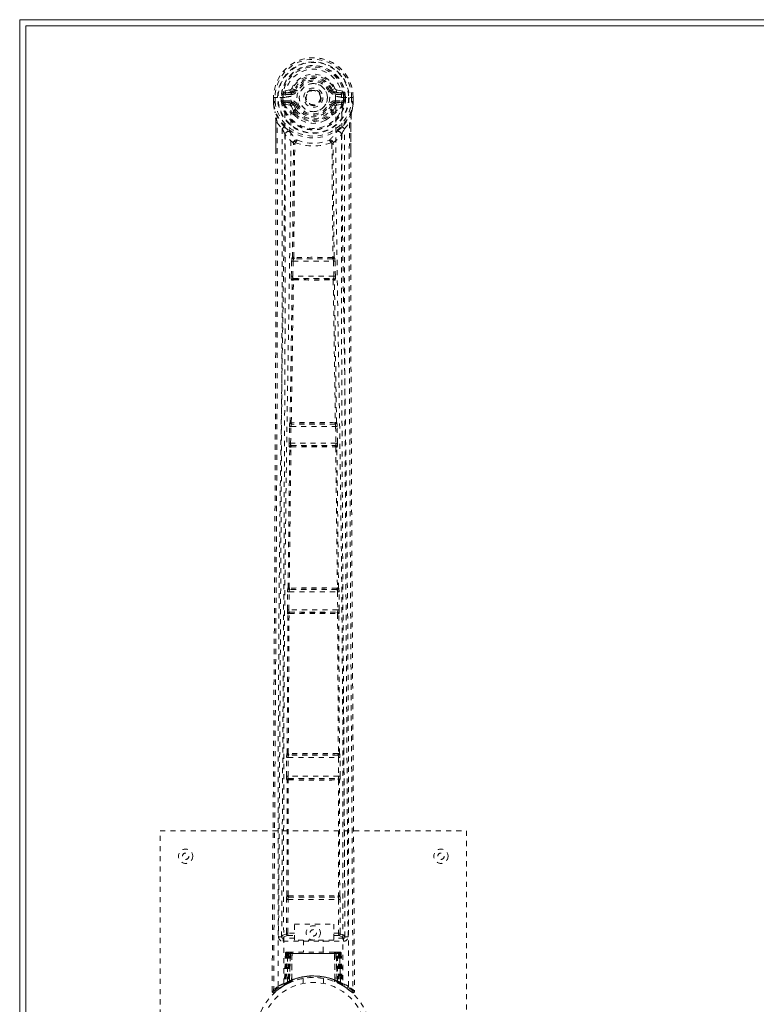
# Model space of a CAD drawing. Header units: inches. Extents: x 6.5 to 78, y 22.7 to 52.5.
# Tile 2 of 6: x 6.5 to 20.9, y 33.2 to 52.5. Entities that reach past the tile are written whole.
import ezdxf

# ---------------------------------------------------------------- set-up
doc = ezdxf.new("R2010")
doc.units = ezdxf.units.IN
doc.header["$MEASUREMENT"] = 0
doc.linetypes.add('SLD-Dashed', pattern=[0.075, 0.05, -0.025])
doc.linetypes.add('SLD-Solid', pattern=[0])

msp = doc.modelspace()

# ---------------------------------------------------------------- linework, layer by layer
at = {"color": 7, "linetype": 'SLD-Solid', "lineweight": 15}
for p, q in [((6.46, 22.709), (6.46, 52.459)), ((6.46, 52.459), (77.96, 52.459)), ((6.578, 52.34), (6.578, 22.827)), ((77.842, 52.34), (6.578, 52.34)), ((6.578, 52.34), (77.842, 52.34)), ((6.578, 22.827), (6.578, 52.34))]:
    msp.add_line(p, q, dxfattribs=at)
at = {"color": 7, "linetype": 'SLD-Dashed', "lineweight": 0}
for p, q in [((11.753, 51.083), (11.634, 51.06)), ((11.841, 51.087), (11.863, 51.078)), ((12.556, 51.078), (12.579, 51.087)), ((12.633, 51.11), (12.579, 51.087)), ((12.579, 51.087), (12.582, 51.081)), ((12.785, 51.06), (12.666, 51.083)), ((11.43, 50.937), (11.431, 50.859)), ((11.434, 50.937), (11.43, 50.937)), ((11.431, 50.937), (11.432, 50.858)), ((11.487, 50.937), (11.434, 50.937)), ((11.46, 50.937), (11.46, 50.86)), ((11.51, 50.937), (11.487, 50.937)), ((11.656, 50.937), (11.51, 50.937)), ((11.582, 50.864), (11.581, 50.937)), ((11.616, 50.937), (11.611, 50.937)), ((11.611, 50.937), (11.611, 50.866)), ((11.617, 50.86), (11.616, 50.937)), ((11.656, 50.937), (11.656, 50.937)), ((11.664, 51.024), (11.781, 51.044)), ((11.664, 51.024), (11.664, 50.994)), ((11.781, 51.024), (11.664, 51.024)), ((11.781, 50.994), (11.664, 50.994)), ((11.781, 51.044), (11.781, 51.024)), ((11.781, 50.994), (11.781, 51.024)), ((12.638, 51.044), (12.755, 51.024)), ((12.638, 51.044), (12.638, 51.024)), ((12.755, 51.024), (12.638, 51.024)), ((12.638, 50.994), (12.638, 51.024)), ((12.755, 50.994), (12.638, 50.994)), ((12.755, 50.994), (12.755, 51.024)), ((12.764, 50.937), (12.764, 50.937)), ((12.764, 50.937), (12.932, 50.937)), ((12.803, 50.937), (12.809, 50.937)), ((12.803, 50.86), (12.803, 50.937)), ((12.803, 50.937), (12.803, 50.937)), ((12.808, 50.866), (12.809, 50.937)), ((12.838, 50.937), (12.838, 50.864)), ((12.932, 50.937), (12.985, 50.937)), ((12.959, 50.86), (12.96, 50.937)), ((12.989, 50.937), (12.985, 50.937)), ((12.987, 50.858), (12.988, 50.937)), ((12.989, 50.937), (12.989, 50.859)), ((11.431, 50.859), (11.431, 50.859)), ((11.432, 50.812), (11.432, 50.808)), ((11.611, 50.865), (11.582, 50.863)), ((11.582, 50.863), (11.582, 50.864)), ((11.612, 50.865), (11.617, 50.845)), ((11.617, 50.845), (11.617, 50.86)), ((11.623, 50.823), (11.626, 50.819)), ((11.626, 50.819), (11.636, 50.809)), ((11.752, 50.787), (11.636, 50.809)), ((11.652, 50.872), (11.652, 50.842)), ((11.652, 50.872), (11.781, 50.872)), ((11.781, 50.817), (11.652, 50.842)), ((11.652, 50.842), (11.781, 50.842)), ((11.781, 50.872), (11.781, 50.842)), ((11.781, 50.817), (11.781, 50.842)), ((11.836, 50.776), (11.824, 50.795)), ((11.863, 50.787), (11.836, 50.776)), ((11.836, 50.776), (11.877, 50.689)), ((12.543, 50.689), (12.583, 50.776)), ((12.583, 50.776), (12.556, 50.787)), ((12.596, 50.672), (12.64, 50.765)), ((12.638, 50.872), (12.638, 50.842)), ((12.638, 50.872), (12.768, 50.872)), ((12.768, 50.842), (12.638, 50.817)), ((12.638, 50.817), (12.638, 50.842)), ((12.638, 50.842), (12.768, 50.842)), ((12.668, 50.787), (12.784, 50.809)), ((12.768, 50.842), (12.768, 50.872)), ((12.794, 50.819), (12.784, 50.809)), ((12.784, 50.809), (12.784, 50.809)), ((12.784, 50.809), (12.784, 50.809)), ((12.794, 50.819), (12.796, 50.823)), ((12.794, 50.819), (12.794, 50.819)), ((12.808, 50.865), (12.802, 50.845)), ((12.802, 50.845), (12.803, 50.86)), ((12.808, 50.864), (12.804, 50.838)), ((12.838, 50.863), (12.808, 50.865)), ((12.838, 50.864), (12.838, 50.863)), ((12.988, 50.812), (12.988, 50.808)), ((12.989, 50.859), (12.989, 50.859)), ((11.462, 50.635), (11.459, 50.653)), ((11.823, 50.634), (11.823, 50.672)), ((11.84, 50.59), (11.828, 50.61)), ((11.847, 50.675), (11.847, 50.637)), ((12.573, 50.637), (12.573, 50.675)), ((12.592, 50.61), (12.58, 50.59)), ((12.596, 50.634), (12.596, 50.672)), ((11.474, 49.832), (11.474, 50.439)), ((11.503, 50.438), (11.6, 50.323)), ((12.82, 50.323), (12.916, 50.438)), ((12.946, 50.439), (12.946, 49.865)), ((11.802, 47.808), (11.822, 50.028)), ((11.818, 50.045), (11.818, 50.045)), ((11.826, 47.81), (11.846, 50.03)), ((11.845, 50.031), (11.845, 50.03)), ((12.574, 50.03), (12.574, 50.031)), ((12.574, 50.03), (12.594, 47.81)), ((12.617, 47.808), (12.597, 50.028)), ((12.601, 50.045), (12.601, 50.045)), ((11.798, 47.807), (11.802, 47.808)), ((12.588, 47.805), (12.588, 47.805)), ((12.621, 47.807), (12.617, 47.808)), ((11.777, 47.437), (11.785, 47.732)), ((11.785, 47.732), (11.786, 47.76)), ((11.807, 47.436), (11.815, 47.731)), ((11.815, 47.731), (12.605, 47.731)), ((11.828, 47.776), (11.832, 47.777)), ((12.592, 47.776), (11.828, 47.776)), ((12.588, 47.777), (12.592, 47.776)), ((12.605, 47.731), (12.613, 47.436)), ((12.635, 47.732), (12.633, 47.76)), ((12.643, 47.437), (12.635, 47.732)), ((12.613, 47.436), (11.807, 47.436)), ((11.796, 47.358), (11.785, 47.362)), ((11.826, 47.388), (11.815, 47.391)), ((11.815, 47.391), (12.604, 47.391)), ((12.604, 47.391), (12.594, 47.388)), ((12.595, 47.365), (12.595, 47.365)), ((12.623, 47.358), (12.634, 47.362)), ((11.753, 44.573), (11.755, 44.574)), ((11.783, 44.542), (11.785, 44.543)), ((12.637, 44.542), (11.783, 44.542)), ((12.634, 44.543), (12.637, 44.542)), ((12.667, 44.573), (12.664, 44.574)), ((11.736, 44.171), (11.743, 44.498)), ((11.766, 44.17), (11.773, 44.497)), ((11.773, 44.497), (12.647, 44.497)), ((12.647, 44.497), (12.654, 44.17)), ((12.684, 44.171), (12.676, 44.498)), ((12.654, 44.17), (11.766, 44.17)), ((11.716, 41.336), (11.748, 44.093)), ((11.738, 41.337), (11.771, 44.094)), ((11.748, 44.093), (11.742, 44.096)), ((11.778, 44.122), (11.772, 44.125)), ((11.772, 44.125), (12.648, 44.125)), ((12.648, 44.125), (12.641, 44.122)), ((12.649, 44.094), (12.681, 41.337)), ((12.671, 44.093), (12.678, 44.096)), ((12.703, 41.336), (12.671, 44.093)), ((11.702, 40.908), (11.707, 41.26)), ((11.715, 41.335), (11.716, 41.336)), ((11.731, 40.907), (11.736, 41.26)), ((11.736, 41.26), (12.683, 41.26)), ((11.745, 41.305), (11.746, 41.306)), ((12.675, 41.305), (11.745, 41.305)), ((11.751, 41.306), (11.751, 41.306)), ((12.669, 41.306), (12.669, 41.306)), ((12.673, 41.306), (12.675, 41.305)), ((12.683, 41.26), (12.688, 40.907)), ((12.705, 41.335), (12.703, 41.336)), ((12.718, 40.908), (12.713, 41.26)), ((12.688, 40.907), (11.731, 40.907)), ((11.742, 40.86), (11.737, 40.862)), ((11.737, 40.862), (12.682, 40.862)), ((11.746, 40.86), (11.746, 40.86)), ((12.674, 40.86), (12.674, 40.86)), ((12.682, 40.862), (12.678, 40.86)), ((11.697, 38.095), (11.712, 40.83)), ((11.712, 40.83), (11.707, 40.833)), ((11.719, 38.096), (11.734, 40.832)), ((12.685, 40.832), (12.701, 38.096)), ((12.707, 40.83), (12.712, 40.833)), ((12.722, 38.095), (12.707, 40.83)), ((11.685, 37.648), (11.688, 38.019)), ((11.696, 38.094), (11.697, 38.095)), ((11.715, 37.648), (11.717, 38.019)), ((11.717, 38.019), (12.702, 38.019)), ((11.725, 38.064), (11.727, 38.065)), ((12.694, 38.064), (11.725, 38.064)), ((11.731, 38.065), (11.731, 38.065)), ((12.688, 38.065), (12.688, 38.065)), ((12.693, 38.065), (12.694, 38.064)), ((12.702, 38.019), (12.705, 37.648)), ((12.724, 38.094), (12.722, 38.095)), ((12.735, 37.648), (12.732, 38.019)), ((12.705, 37.648), (11.715, 37.648)), ((11.726, 37.601), (11.722, 37.603)), ((11.722, 37.603), (12.698, 37.603)), ((11.73, 37.601), (11.729, 37.601)), ((12.69, 37.601), (12.69, 37.601)), ((12.698, 37.603), (12.694, 37.601)), ((11.696, 37.572), (11.692, 37.574)), ((11.694, 35.315), (11.696, 37.572)), ((11.715, 35.316), (11.717, 37.573)), ((12.702, 37.573), (12.704, 35.316)), ((12.724, 37.572), (12.728, 37.574)), ((12.726, 35.315), (12.724, 37.572)), ((9.21, 36.584), (15.21, 36.584)), ((9.21, 28.584), (9.21, 36.584)), ((15.21, 36.584), (15.21, 28.584)), ((11.693, 35.315), (11.694, 35.315)), ((11.723, 35.285), (11.723, 35.285)), ((11.723, 35.285), (12.697, 35.285)), ((12.696, 35.285), (12.697, 35.285)), ((12.726, 35.315), (12.726, 35.315)), ((11.683, 34.58), (11.685, 35.24)), ((11.713, 34.58), (11.715, 35.24)), ((11.715, 35.24), (12.705, 35.24)), ((12.705, 35.24), (12.706, 34.58)), ((12.736, 34.58), (12.735, 35.24)), ((11.842, 34.755), (12.611, 34.755)), ((11.842, 34.441), (11.842, 34.755)), ((12.611, 34.755), (12.611, 34.441)), ((11.529, 34.508), (11.589, 34.508)), ((11.589, 34.512), (11.59, 34.51)), ((11.589, 34.508), (11.591, 34.497)), ((11.59, 34.507), (11.591, 34.497)), ((11.711, 34.535), (11.842, 34.535)), ((11.842, 34.58), (11.713, 34.58)), ((12.611, 34.58), (12.706, 34.58)), ((12.611, 34.535), (12.708, 34.535)), ((12.828, 34.497), (12.83, 34.508)), ((12.828, 34.497), (12.829, 34.507)), ((12.83, 34.51), (12.83, 34.512)), ((12.83, 34.508), (12.89, 34.508)), ((11.619, 34.478), (11.619, 34.418)), ((11.842, 34.478), (11.619, 34.478)), ((11.619, 34.418), (12.8, 34.418)), ((12.611, 34.441), (11.842, 34.441)), ((12.015, 34.441), (12.015, 34.209)), ((12.405, 34.209), (12.405, 34.441)), ((12.8, 34.478), (12.611, 34.478)), ((12.8, 34.418), (12.8, 34.478)), ((11.663, 34.18), (11.642, 33.574)), ((11.676, 34.18), (11.655, 33.582)), ((11.676, 34.18), (11.663, 34.18)), ((11.663, 34.18), (11.702, 34.18)), ((11.695, 34.18), (11.674, 33.593)), ((11.695, 34.183), (11.675, 33.589)), ((11.762, 34.18), (11.695, 34.18)), ((11.701, 33.622), (11.702, 34.18)), ((11.702, 34.18), (12.717, 34.18)), ((11.716, 34.209), (11.706, 34.209)), ((11.715, 34.18), (11.715, 33.629)), ((12.704, 34.18), (11.716, 34.18)), ((11.779, 34.209), (11.725, 34.209)), ((11.734, 34.18), (11.734, 33.637)), ((11.734, 34.18), (12.686, 34.18)), ((11.742, 33.628), (11.762, 34.18)), ((11.763, 34.18), (11.744, 33.629)), ((11.762, 34.18), (11.763, 34.18)), ((11.785, 33.655), (11.79, 34.18)), ((11.793, 34.18), (11.789, 33.658)), ((11.793, 34.18), (11.79, 34.18)), ((11.8, 34.209), (11.793, 34.209)), ((12.626, 34.18), (11.793, 34.18)), ((12.619, 34.209), (11.801, 34.209)), ((12.627, 34.209), (12.62, 34.209)), ((12.631, 33.658), (12.626, 34.18)), ((12.629, 34.18), (12.626, 34.18)), ((12.629, 34.18), (12.635, 33.655)), ((12.695, 34.209), (12.641, 34.209)), ((12.676, 33.629), (12.657, 34.18)), ((12.657, 34.18), (12.658, 34.18)), ((12.658, 34.18), (12.677, 33.628)), ((12.725, 34.18), (12.658, 34.18)), ((12.686, 33.637), (12.686, 34.18)), ((12.713, 34.209), (12.704, 34.209)), ((12.704, 34.18), (12.704, 33.629)), ((12.704, 34.18), (12.743, 34.18)), ((12.718, 34.18), (12.718, 33.622)), ((12.745, 33.589), (12.724, 34.183)), ((12.725, 34.18), (12.745, 33.593)), ((12.743, 34.18), (12.764, 33.582)), ((12.757, 34.18), (12.743, 34.18)), ((12.757, 34.18), (12.778, 33.574)), ((11.666, 33.57), (11.563, 33.507)), ((11.627, 33.549), (11.641, 33.557)), ((11.642, 33.574), (11.655, 33.582)), ((11.659, 33.567), (11.726, 33.602)), ((11.674, 33.593), (11.742, 33.628)), ((11.714, 33.596), (11.701, 33.622)), ((11.726, 33.602), (11.727, 33.602)), ((11.729, 33.603), (11.727, 33.603)), ((11.745, 33.611), (11.734, 33.637)), ((11.744, 33.629), (11.742, 33.628)), ((11.774, 33.622), (11.744, 33.608)), ((11.785, 33.655), (11.789, 33.658)), ((12.01, 33.691), (12.01, 33.594)), ((12.41, 33.594), (12.41, 33.691)), ((12.627, 33.631), (12.633, 33.629)), ((12.631, 33.658), (12.635, 33.655)), ((12.686, 33.637), (12.674, 33.611)), ((12.677, 33.628), (12.676, 33.629)), ((12.677, 33.628), (12.745, 33.593)), ((12.691, 33.603), (12.692, 33.603)), ((12.693, 33.602), (12.694, 33.602)), ((12.694, 33.602), (12.76, 33.567)), ((12.703, 33.597), (12.705, 33.596)), ((12.764, 33.582), (12.778, 33.574)), ((12.773, 33.561), (12.786, 33.554)), ((12.779, 33.557), (12.792, 33.549)), ((11.403, 33.442), (11.433, 33.441)), ((11.557, 33.502), (11.453, 33.419)), ((11.541, 33.492), (11.561, 33.507))]:
    msp.add_line(p, q, dxfattribs=at)
at = {"color": 7, "linetype": 'SLD-Dashed', "lineweight": 0, "flags": 128}
for points in [[(12.647, 50.955), (12.64, 51.034), (12.616, 51.111), (12.575, 51.182), (12.519, 51.243), (12.452, 51.292), (12.376, 51.329), (12.294, 51.351), (12.21, 51.359), (12.125, 51.351), (12.043, 51.329), (11.967, 51.292), (11.9, 51.243), (11.845, 51.182), (11.804, 51.111), (11.779, 51.034), (11.773, 50.955)], [(11.891, 51.067), (11.885, 51.069), (11.88, 51.071), (11.876, 51.073), (11.871, 51.075), (11.868, 51.076), (11.865, 51.077), (11.864, 51.078), (11.863, 51.078)], [(12.529, 51.067), (12.534, 51.069), (12.539, 51.071), (12.544, 51.073), (12.548, 51.075), (12.551, 51.076), (12.554, 51.077), (12.556, 51.078), (12.556, 51.078)], [(11.43, 50.937), (11.43, 50.937), (11.431, 50.937), (11.433, 50.937), (11.437, 50.937), (11.442, 50.937), (11.447, 50.937), (11.453, 50.937), (11.46, 50.937)], [(11.522, 33.536), (11.519, 35.978), (11.523, 38.42), (11.537, 40.861), (11.563, 43.299), (11.591, 45.212), (11.621, 47.124), (11.646, 49.032), (11.656, 50.937)], [(11.664, 50.994), (11.641, 50.998), (11.622, 51.011)], [(11.63, 33.591), (11.628, 36.029), (11.633, 38.465), (11.648, 40.9), (11.676, 43.332), (11.706, 45.242), (11.737, 47.149), (11.764, 49.053), (11.773, 50.955)], [(12.647, 50.955), (12.656, 49.019), (12.683, 47.08), (12.716, 45.138), (12.745, 43.194), (12.768, 41.248), (12.786, 38.697), (12.791, 36.145), (12.789, 33.591)], [(12.798, 51.011), (12.778, 50.998), (12.755, 50.994)], [(12.898, 33.536), (12.9, 35.978), (12.896, 38.42), (12.882, 40.861), (12.856, 43.299), (12.829, 45.212), (12.799, 47.124), (12.774, 49.032), (12.764, 50.937)], [(12.96, 50.937), (12.966, 50.937), (12.972, 50.937), (12.978, 50.937), (12.983, 50.937), (12.986, 50.937), (12.989, 50.937), (12.99, 50.937), (12.989, 50.937)], [(11.46, 50.86), (11.454, 50.859), (11.448, 50.859), (11.442, 50.859), (11.438, 50.859), (11.434, 50.859), (11.431, 50.859), (11.43, 50.859), (11.431, 50.859)], [(11.46, 50.859), (11.459, 50.855), (11.451, 50.843), (11.449, 50.839), (11.448, 50.834), (11.447, 50.83), (11.446, 50.828), (11.445, 50.826), (11.441, 50.825), (11.438, 50.824), (11.437, 50.823), (11.436, 50.822), (11.435, 50.818), (11.434, 50.809), (11.434, 50.807), (11.433, 50.807), (11.433, 50.807), (11.432, 50.808)], [(11.432, 50.812), (11.444, 50.724), (11.459, 50.653)], [(11.432, 50.808), (11.445, 50.716), (11.461, 50.642)], [(11.612, 50.865), (11.611, 50.865), (11.611, 50.865)], [(11.617, 50.86), (11.634, 50.869), (11.652, 50.872)], [(11.779, 50.765), (11.766, 50.782), (11.752, 50.787)], [(11.823, 50.672), (11.8, 50.714), (11.779, 50.765)], [(11.891, 50.799), (11.885, 50.796), (11.88, 50.794), (11.876, 50.792), (11.871, 50.791), (11.868, 50.789), (11.865, 50.788), (11.864, 50.787), (11.863, 50.787)], [(12.529, 50.799), (12.534, 50.796), (12.539, 50.794), (12.544, 50.792), (12.548, 50.791), (12.551, 50.789), (12.554, 50.788), (12.556, 50.787), (12.556, 50.787)], [(12.64, 50.765), (12.654, 50.782), (12.668, 50.787)], [(12.768, 50.872), (12.786, 50.869), (12.803, 50.86)], [(12.808, 50.865), (12.808, 50.865), (12.808, 50.865)], [(12.958, 50.642), (12.974, 50.716), (12.988, 50.808)], [(12.959, 50.86), (12.965, 50.859), (12.972, 50.859), (12.977, 50.859), (12.982, 50.859), (12.985, 50.859), (12.988, 50.859), (12.989, 50.859), (12.989, 50.859)], [(12.988, 50.808), (12.987, 50.807), (12.986, 50.806), (12.986, 50.807), (12.985, 50.809), (12.984, 50.817), (12.983, 50.821), (12.983, 50.822), (12.981, 50.823), (12.978, 50.824), (12.976, 50.825), (12.974, 50.826), (12.973, 50.828), (12.972, 50.835), (12.971, 50.839), (12.969, 50.844), (12.963, 50.851), (12.961, 50.855), (12.959, 50.859)], [(12.988, 50.812), (12.975, 50.724), (12.96, 50.653)], [(11.459, 50.653), (11.46, 50.647), (11.461, 50.642)], [(11.642, 50.364), (11.541, 50.487), (11.461, 50.642)], [(11.828, 50.61), (11.827, 50.61), (11.823, 50.634)], [(11.84, 50.59), (11.918, 50.524), (11.971, 50.495)], [(12.449, 50.495), (12.502, 50.524), (12.58, 50.59)], [(12.596, 50.634), (12.592, 50.61), (12.592, 50.61)], [(12.958, 50.642), (12.878, 50.487), (12.778, 50.364)], [(12.954, 50.609), (12.95, 50.555), (12.946, 50.439)], [(12.96, 50.653), (12.957, 50.633), (12.954, 50.609)], [(12.958, 50.642), (12.96, 50.647), (12.96, 50.653)], [(11.433, 33.441), (11.438, 34.377), (11.444, 35.349), (11.45, 36.357), (11.455, 37.126), (11.456, 37.228), (11.456, 37.331), (11.457, 37.434), (11.458, 37.537), (11.458, 37.64), (11.459, 37.764), (11.461, 38.131), (11.464, 38.466), (11.465, 38.77), (11.467, 39.041), (11.47, 39.549), (11.473, 39.993), (11.477, 40.651), (11.481, 41.25), (11.484, 41.792), (11.487, 42.4), (11.49, 43.02), (11.496, 44.218), (11.502, 45.494), (11.505, 46.726), (11.507, 47.967), (11.507, 49.217), (11.503, 50.438)], [(11.474, 50.439), (11.473, 50.439), (11.475, 50.439), (11.477, 50.439), (11.48, 50.439), (11.485, 50.439), (11.49, 50.438), (11.496, 50.438), (11.503, 50.438)], [(11.475, 50.439), (11.476, 50.161), (11.477, 49.921), (11.477, 49.831)], [(11.6, 50.323), (11.601, 49.565), (11.601, 48.771), (11.601, 47.941), (11.599, 47.074), (11.596, 46.223), (11.594, 45.506), (11.59, 44.821), (11.587, 44.085), (11.583, 43.299), (11.581, 43.057), (11.58, 42.812), (11.579, 42.562), (11.577, 42.344), (11.576, 42.167), (11.575, 41.982), (11.574, 41.788), (11.573, 41.585), (11.57, 41.176), (11.568, 40.735), (11.565, 40.264), (11.564, 40.171), (11.564, 40.148), (11.564, 40.131), (11.564, 40.108), (11.564, 40.078), (11.563, 40.043), (11.563, 40.001), (11.562, 39.855), (11.561, 39.662), (11.56, 39.461), (11.558, 39.226), (11.557, 38.958), (11.556, 38.844), (11.555, 38.724), (11.554, 38.599), (11.553, 38.469), (11.553, 38.386), (11.552, 38.306), (11.547, 37.471), (11.542, 36.667), (11.538, 35.905), (11.533, 35.185), (11.529, 34.508)], [(12.89, 34.508), (12.887, 35.12), (12.883, 35.766), (12.879, 36.449), (12.874, 37.166), (12.87, 37.908), (12.869, 38.008), (12.868, 38.108), (12.868, 38.209), (12.867, 38.31), (12.866, 38.412), (12.866, 38.541), (12.863, 38.926), (12.861, 39.269), (12.859, 39.569), (12.858, 39.827), (12.857, 39.969), (12.856, 40.095), (12.855, 40.203), (12.855, 40.293), (12.854, 40.367), (12.854, 40.424), (12.853, 40.554), (12.852, 40.729), (12.849, 41.251), (12.846, 41.732), (12.844, 41.963), (12.843, 42.182), (12.842, 42.391), (12.84, 42.651), (12.839, 42.913), (12.837, 43.169), (12.836, 43.418), (12.83, 44.537), (12.825, 45.727), (12.821, 46.867), (12.819, 48.022), (12.818, 49.185), (12.82, 50.323)], [(12.916, 50.438), (12.913, 49.103), (12.912, 47.749), (12.915, 46.371), (12.919, 45.045), (12.926, 43.679), (12.933, 42.313), (12.94, 41.012), (12.947, 39.858), (12.952, 39.053), (12.961, 37.728), (12.968, 36.585), (12.974, 35.495), (12.981, 34.447), (12.987, 33.441)], [(12.946, 50.439), (12.946, 50.439), (12.945, 50.439), (12.942, 50.439), (12.939, 50.439), (12.935, 50.439), (12.929, 50.438), (12.923, 50.438), (12.916, 50.438)], [(12.942, 49.865), (12.943, 50.108), (12.944, 50.439)], [(11.659, 50.212), (11.656, 46.286), (11.637, 42.361), (11.613, 38.434), (11.589, 34.508)], [(11.818, 50.045), (11.733, 50.124), (11.659, 50.212)], [(11.737, 50.276), (11.747, 50.267), (11.752, 50.261)], [(12.601, 50.045), (12.686, 50.124), (12.76, 50.212)], [(12.682, 50.276), (12.673, 50.267), (12.667, 50.261)], [(12.83, 34.508), (12.806, 38.434), (12.782, 42.361), (12.763, 46.286), (12.76, 50.212)], [(11.866, 50.051), (11.861, 50.061), (11.855, 50.068), (11.847, 50.073), (11.839, 50.073), (11.831, 50.071), (11.825, 50.065), (11.82, 50.056), (11.818, 50.045)], [(12.601, 50.045), (12.599, 50.056), (12.595, 50.065), (12.588, 50.071), (12.581, 50.073), (12.572, 50.073), (12.565, 50.068), (12.558, 50.061), (12.554, 50.051)], [(11.403, 33.442), (11.429, 37.692), (11.455, 41.941), (11.474, 46.19), (11.474, 49.832)], [(12.946, 49.865), (12.945, 46.19), (12.965, 41.941), (12.991, 37.692), (13.017, 33.442)], [(11.826, 47.81), (11.819, 47.807), (11.815, 47.802), (11.813, 47.796), (11.812, 47.79), (11.815, 47.785), (11.819, 47.781), (11.825, 47.778), (11.832, 47.777)], [(11.826, 47.81), (11.828, 47.807), (11.83, 47.806), (11.831, 47.805), (11.832, 47.805)], [(12.588, 47.777), (12.594, 47.778), (12.6, 47.781), (12.605, 47.785), (12.607, 47.79), (12.607, 47.796), (12.604, 47.802), (12.6, 47.807), (12.594, 47.81)], [(12.588, 47.805), (12.589, 47.805), (12.59, 47.806), (12.591, 47.807), (12.594, 47.81)], [(11.785, 47.732), (11.788, 47.732), (11.795, 47.731), (11.804, 47.731), (11.815, 47.731)], [(12.605, 47.731), (12.615, 47.731), (12.624, 47.731), (12.631, 47.732), (12.635, 47.732)], [(11.777, 47.437), (11.778, 47.437), (11.78, 47.437), (11.783, 47.437), (11.787, 47.437), (11.791, 47.437), (11.796, 47.437), (11.801, 47.436), (11.807, 47.436)], [(12.613, 47.436), (12.618, 47.436), (12.623, 47.437), (12.628, 47.437), (12.632, 47.437), (12.636, 47.437), (12.639, 47.437), (12.641, 47.437), (12.643, 47.437)], [(11.755, 44.574), (11.776, 45.967), (11.796, 47.358)], [(11.778, 44.576), (11.799, 45.969), (11.82, 47.361)], [(11.826, 47.388), (11.82, 47.387), (11.814, 47.385), (11.811, 47.381), (11.808, 47.377), (11.808, 47.372), (11.81, 47.368), (11.814, 47.364), (11.82, 47.361)], [(11.825, 47.365), (11.824, 47.365), (11.823, 47.365), (11.822, 47.364), (11.82, 47.361)], [(12.6, 47.361), (12.605, 47.364), (12.609, 47.368), (12.611, 47.372), (12.611, 47.377), (12.609, 47.381), (12.605, 47.385), (12.6, 47.387), (12.594, 47.388)], [(12.6, 47.361), (12.621, 45.969), (12.642, 44.576)], [(12.664, 44.574), (12.644, 45.967), (12.623, 47.358)], [(11.778, 44.576), (11.772, 44.572), (11.767, 44.567), (11.765, 44.562), (11.765, 44.556), (11.767, 44.551), (11.772, 44.547), (11.778, 44.544), (11.785, 44.543)], [(12.634, 44.543), (12.641, 44.544), (12.648, 44.547), (12.652, 44.551), (12.654, 44.556), (12.654, 44.562), (12.652, 44.567), (12.648, 44.572), (12.642, 44.576)], [(12.636, 44.571), (12.637, 44.571), (12.638, 44.571), (12.639, 44.572), (12.642, 44.576)], [(11.743, 44.498), (11.746, 44.498), (11.753, 44.498), (11.763, 44.497), (11.773, 44.497)], [(11.744, 44.517), (11.744, 44.512), (11.745, 44.498)], [(12.647, 44.497), (12.657, 44.497), (12.667, 44.498), (12.673, 44.498), (12.676, 44.498)], [(12.674, 44.498), (12.675, 44.512), (12.675, 44.517)], [(11.736, 44.171), (11.737, 44.171), (11.739, 44.17), (11.742, 44.17), (11.746, 44.17), (11.75, 44.17), (11.755, 44.17), (11.76, 44.17), (11.766, 44.17)], [(12.654, 44.17), (12.659, 44.17), (12.665, 44.17), (12.669, 44.17), (12.674, 44.17), (12.678, 44.17), (12.681, 44.17), (12.683, 44.171), (12.684, 44.171)], [(11.778, 44.122), (11.772, 44.121), (11.766, 44.119), (11.762, 44.115), (11.76, 44.111), (11.76, 44.106), (11.762, 44.102), (11.765, 44.097), (11.771, 44.094)], [(11.776, 44.099), (11.775, 44.099), (11.774, 44.098), (11.773, 44.097), (11.771, 44.094)], [(12.649, 44.094), (12.654, 44.097), (12.658, 44.102), (12.66, 44.106), (12.659, 44.111), (12.657, 44.115), (12.653, 44.119), (12.648, 44.121), (12.641, 44.122)], [(11.707, 41.279), (11.707, 41.274), (11.709, 41.26)], [(11.707, 41.26), (11.71, 41.26), (11.716, 41.26), (11.726, 41.26), (11.736, 41.26)], [(11.738, 41.337), (11.732, 41.334), (11.728, 41.329), (11.726, 41.324), (11.726, 41.318), (11.729, 41.313), (11.733, 41.309), (11.739, 41.306), (11.746, 41.306)], [(11.738, 41.337), (11.741, 41.334), (11.742, 41.333), (11.743, 41.333), (11.744, 41.332)], [(12.673, 41.306), (12.68, 41.306), (12.686, 41.309), (12.691, 41.313), (12.693, 41.318), (12.693, 41.324), (12.691, 41.329), (12.687, 41.334), (12.681, 41.337)], [(12.675, 41.332), (12.676, 41.333), (12.677, 41.333), (12.679, 41.334), (12.681, 41.337)], [(12.683, 41.26), (12.693, 41.26), (12.703, 41.26), (12.71, 41.26), (12.713, 41.26)], [(12.711, 41.26), (12.712, 41.274), (12.712, 41.279)], [(11.702, 40.908), (11.703, 40.908), (11.705, 40.908), (11.707, 40.908), (11.711, 40.908), (11.716, 40.908), (11.721, 40.907), (11.726, 40.907), (11.731, 40.907)], [(11.742, 40.86), (11.735, 40.859), (11.73, 40.857), (11.726, 40.853), (11.723, 40.849), (11.723, 40.844), (11.725, 40.839), (11.729, 40.835), (11.734, 40.832)], [(12.685, 40.832), (12.691, 40.835), (12.695, 40.839), (12.696, 40.844), (12.696, 40.849), (12.694, 40.853), (12.69, 40.857), (12.684, 40.859), (12.678, 40.86)], [(12.688, 40.907), (12.694, 40.907), (12.699, 40.907), (12.704, 40.908), (12.708, 40.908), (12.712, 40.908), (12.715, 40.908), (12.717, 40.908), (12.718, 40.908)], [(11.739, 40.836), (11.738, 40.836), (11.738, 40.836), (11.736, 40.835), (11.734, 40.832)], [(12.685, 40.832), (12.683, 40.835), (12.682, 40.836), (12.681, 40.836), (12.68, 40.836)], [(12.827, 35.078), (12.824, 35.522), (12.821, 36.092), (12.818, 36.624), (12.815, 37.116), (12.812, 37.562), (12.809, 37.97), (12.807, 38.34), (12.805, 38.672), (12.802, 39.127), (12.8, 39.424)], [(11.688, 38.035), (11.688, 38.031), (11.69, 38.019)], [(11.688, 38.019), (11.69, 38.019), (11.697, 38.019), (11.707, 38.019), (11.717, 38.019)], [(11.719, 38.096), (11.713, 38.092), (11.709, 38.088), (11.707, 38.082), (11.707, 38.077), (11.71, 38.072), (11.714, 38.068), (11.72, 38.065), (11.727, 38.065)], [(11.719, 38.096), (11.721, 38.092), (11.723, 38.091), (11.724, 38.091), (11.725, 38.091)], [(12.693, 38.065), (12.699, 38.065), (12.705, 38.068), (12.71, 38.072), (12.712, 38.077), (12.712, 38.082), (12.71, 38.088), (12.707, 38.092), (12.701, 38.096)], [(12.695, 38.091), (12.696, 38.091), (12.697, 38.091), (12.698, 38.092), (12.701, 38.096)], [(12.702, 38.019), (12.712, 38.019), (12.722, 38.019), (12.729, 38.019), (12.732, 38.019)], [(12.73, 38.019), (12.731, 38.031), (12.731, 38.035)], [(11.685, 37.648), (11.686, 37.648), (11.688, 37.648), (11.691, 37.648), (11.695, 37.648), (11.699, 37.648), (11.704, 37.648), (11.709, 37.648), (11.715, 37.648)], [(11.726, 37.601), (11.719, 37.601), (11.713, 37.598), (11.709, 37.595), (11.707, 37.59), (11.707, 37.585), (11.708, 37.58), (11.712, 37.576), (11.717, 37.573)], [(12.702, 37.573), (12.707, 37.576), (12.711, 37.58), (12.713, 37.585), (12.713, 37.59), (12.71, 37.595), (12.706, 37.598), (12.7, 37.601), (12.694, 37.601)], [(12.705, 37.648), (12.71, 37.648), (12.716, 37.648), (12.72, 37.648), (12.725, 37.648), (12.729, 37.648), (12.732, 37.648), (12.734, 37.648), (12.735, 37.648)], [(11.723, 37.577), (11.722, 37.577), (11.721, 37.577), (11.72, 37.576), (11.717, 37.573)], [(12.702, 37.573), (12.7, 37.576), (12.698, 37.577), (12.698, 37.577), (12.697, 37.577)], [(11.715, 35.316), (11.71, 35.312), (11.706, 35.308), (11.704, 35.302), (11.704, 35.297), (11.706, 35.292), (11.711, 35.289), (11.717, 35.286), (11.723, 35.285)], [(11.715, 35.316), (11.718, 35.312), (11.719, 35.311), (11.72, 35.311), (11.721, 35.311)], [(11.721, 35.311), (11.963, 35.311), (12.21, 35.311), (12.456, 35.311), (12.698, 35.311)], [(11.728, 35.285), (11.845, 35.285), (11.964, 35.285), (12.083, 35.285), (12.203, 35.285), (12.313, 35.285), (12.423, 35.285), (12.529, 35.285), (12.611, 35.285), (12.692, 35.285)], [(12.696, 35.285), (12.703, 35.286), (12.709, 35.289), (12.713, 35.292), (12.715, 35.297), (12.716, 35.303), (12.714, 35.308), (12.709, 35.312), (12.704, 35.316)], [(11.685, 35.24), (11.686, 35.24), (11.688, 35.24), (11.691, 35.24), (11.695, 35.24), (11.699, 35.24), (11.704, 35.24), (11.709, 35.24), (11.715, 35.24)], [(12.705, 35.24), (12.715, 35.24), (12.725, 35.24), (12.732, 35.24), (12.735, 35.24)], [(11.589, 34.508), (11.612, 34.537), (11.682, 34.565)], [(11.619, 34.478), (11.642, 34.506), (11.711, 34.535)], [(11.683, 34.58), (11.687, 34.58), (11.693, 34.58), (11.702, 34.58), (11.713, 34.58)], [(12.736, 34.58), (12.733, 34.58), (12.726, 34.58), (12.717, 34.58), (12.706, 34.58)], [(12.708, 34.535), (12.777, 34.506), (12.8, 34.478)], [(12.83, 34.508), (12.807, 34.537), (12.738, 34.565)], [(11.715, 34.18), (11.701, 34.18), (11.688, 34.18), (11.68, 34.18), (11.676, 34.18)], [(11.695, 34.18), (11.695, 34.18), (11.697, 34.18), (11.7, 34.18), (11.705, 34.18), (11.711, 34.18), (11.718, 34.18), (11.726, 34.18), (11.734, 34.18)], [(11.79, 34.18), (11.78, 34.18), (11.772, 34.18), (11.766, 34.18), (11.763, 34.18)], [(11.79, 34.18), (11.79, 34.185), (11.791, 34.191), (11.792, 34.196), (11.793, 34.2), (11.795, 34.204), (11.796, 34.206), (11.798, 34.208), (11.8, 34.209)], [(12.62, 34.209), (12.623, 34.207), (12.626, 34.2), (12.628, 34.19), (12.629, 34.18)], [(12.657, 34.18), (12.654, 34.18), (12.648, 34.18), (12.639, 34.18), (12.629, 34.18)], [(12.686, 34.18), (12.694, 34.18), (12.701, 34.18), (12.708, 34.18), (12.714, 34.18), (12.719, 34.18), (12.723, 34.18), (12.724, 34.18), (12.725, 34.18)], [(12.717, 34.206), (12.717, 34.206), (12.717, 34.2), (12.717, 34.191), (12.717, 34.18)], [(12.718, 34.18), (12.733, 34.18), (12.745, 34.18), (12.75, 34.18), (12.754, 34.18), (12.757, 34.18)], [(11.698, 33.588), (11.706, 33.593), (11.713, 33.598)], [(11.787, 33.629), (11.788, 33.63), (11.789, 33.632), (11.789, 33.634), (11.789, 33.638), (11.789, 33.641), (11.788, 33.646), (11.786, 33.651), (11.785, 33.655)], [(12.407, 33.691), (12.409, 33.691), (12.391, 33.694), (12.353, 33.699), (12.298, 33.705), (12.234, 33.708), (12.21, 33.709)], [(12.633, 33.629), (12.632, 33.63), (12.631, 33.632), (12.63, 33.634), (12.63, 33.638), (12.631, 33.641), (12.632, 33.646), (12.633, 33.651), (12.635, 33.655)], [(12.792, 33.549), (12.791, 33.55), (12.79, 33.55)], [(12.968, 33.422), (12.975, 33.418), (12.983, 33.416), (12.992, 33.415), (13, 33.416), (13.006, 33.42), (13.012, 33.425), (13.015, 33.432), (13.016, 33.439)], [(13.017, 33.442), (13.016, 33.442), (13.015, 33.442), (13.008, 33.441), (12.998, 33.442), (12.993, 33.442), (12.987, 33.441)]]:
    msp.add_lwpolyline(points, dxfattribs=at)
at = {"color": 7, "linetype": 'SLD-Dashed', "lineweight": 0}
for centre, radius in [((12.21, 50.933), 0.7), ((12.21, 50.933), 0.69), ((12.21, 50.933), 0.623), ((12.21, 50.933), 0.32), ((12.21, 50.933), 0.275), ((12.21, 50.933), 0.188), ((12.21, 50.933), 0.156), ((12.21, 50.933), 0.142), ((12.21, 50.933), 0.139), ((12.21, 50.933), 0.138), ((9.71, 36.084), 0.14), ((9.71, 36.084), 0.0625), ((14.71, 36.084), 0.14), ((14.71, 36.084), 0.0625), ((12.21, 34.584), 0.14), ((12.21, 34.584), 0.0625), ((12.21, 32.584), 1.125), ((12.21, 32.584), 1.03)]:
    msp.add_circle(centre, radius, dxfattribs=at)
for centre, radius, start, end in [((12.21, 50.933), 0.78, 0, 179.6863), ((12.21, 50.933), 0.78, 0.3208, 179.6784), ((12.21, 50.933), 0.75, 0.3211, 179.6789), ((12.21, 50.933), 0.629, 0.4095, 179.5861), ((12.21, 50.933), 0.599, 0.4095, 179.5861), ((12.21, 50.937), 0.554, 0.0504, 179.9569), ((12.21, 50.933), 0.459, 22.774, 157.226), ((12.21, 50.933), 0.4, 22.774, 157.226), ((12.21, 50.933), 0.376, 22.774, 157.226), ((12.21, 50.933), 0.346, 22.7741, 157.2259), ((11.782, 51.074), 0.0301, 162.3799, 268.547), ((11.744, 51.128), 0.0456, 281.4002, 337.4252), ((11.775, 51.115), 0.0714, 274.7326, 337.1555), ((11.781, 51.113), 0.089, 270, 337.226), ((9.804, 46.314), 5.19, 66.8982, 67.5532), ((12.21, 50.933), 0.275, 89.9999, 270.0001), ((12.21, 50.933), 0.275, 269.9999, 90.0001), ((12.638, 51.113), 0.089, 202.774, 270), ((12.645, 51.115), 0.0716, 208.9516, 265.1648), ((12.675, 51.128), 0.0457, 202.6581, 258.5165), ((12.638, 51.074), 0.0301, 271.448, 17.628), ((12.21, 50.933), 0.593, 172.3909, 179.5868), ((11.826, 50.984), 0.206, 158.3411, 172.3432), ((11.663, 51.053), 0.0299, 167.8907, 271.9533), ((11.771, 50.566), 0.389, 89.6793, 107.1674), ((11.781, 51.113), 0.119, 270, 337.2267), ((12.638, 51.113), 0.119, 202.7745, 269.9999), ((12.654, 50.596), 0.358, 72.1166, 91.0934), ((12.756, 51.053), 0.0299, 268.0467, 12.1093), ((12.594, 50.984), 0.206, 7.6575, 21.6582), ((12.21, 50.933), 0.593, 0.4056, 7.6091), ((11.867, 50.847), 0.436, 178.3449, 185.603), ((12.25, 50.854), 0.819, 179.6445, 182.9249), ((12.21, 50.933), 0.788, 189.1184, 350.8816), ((12.21, 50.933), 0.753, 185.5814, 354.4204), ((12.21, 50.933), 0.632, 186.2979, 353.7021), ((12.21, 50.933), 0.602, 186.4998, 349.3934), ((11.692, 50.852), 0.0746, 185.4389, 203.3681), ((11.651, 50.811), 0.0305, 89.0059, 157.7997), ((12.073, 51.023), 0.491, 204.672, 241.7208), ((12.013, 51.025), 0.435, 209.8477, 244.1932), ((11.782, 50.787), 0.0299, 91.0979, 179.1191), ((11.81, 50.759), 0.031, 31.7486, 170.0639), ((11.781, 50.753), 0.119, 22.7733, 90), ((11.781, 50.753), 0.089, 22.774, 90), ((11.78, 50.763), 0.0543, 36.2287, 89.3753), ((11.854, 50.669), 0.0305, 40.9393, 174.043), ((11.88, 50.643), 0.0463, 93.6868, 135.731), ((12.21, 50.933), 0.376, 202.774, 337.226), ((12.21, 50.928), 0.41, 215.7181, 324.3035), ((12.21, 50.933), 0.346, 202.7741, 337.2259), ((12.638, 50.753), 0.119, 90.0001, 157.2255), ((12.566, 50.669), 0.0305, 5.951, 139.0178), ((12.54, 50.642), 0.0466, 44.3458, 86.1465), ((12.638, 50.753), 0.089, 90, 157.226), ((12.353, 51.017), 0.483, 297.9639, 335.8041), ((12.644, 50.752), 0.0647, 94.7282, 158.8762), ((12.61, 50.759), 0.031, 9.9993, 148.1919), ((12.407, 51.025), 0.434, 295.8002, 330.1523), ((12.638, 50.787), 0.0299, 0.8827, 88.9002), ((12.768, 50.811), 0.0305, 22.2003, 90.9941), ((12.696, 50.86), 0.107, 339.3459, 351.8471), ((17.341, 50.657), 4.359, 177.3281, 177.9922), ((12.182, 50.854), 0.807, 357.0507, 0.3795), ((7.765, 49.774), 3.797, 10.0838, 13.2237), ((10.151, 50.462), 1.323, 358.9987, 7.5122), ((8.624, 50.353), 2.853, 1.7261, 5.6819), ((11.844, 50.601), 0.0744, 88.1583, 106.2952), ((11.844, 50.562), 0.0747, 88.1657, 106.2322), ((11.883, 50.579), 0.0441, 127.0542, 165.3829), ((12.21, 50.943), 0.451, 216.3983, 323.6017), ((11.878, 50.637), 0.0316, 180.7188, 225.4142), ((12.21, 50.965), 0.498, 224.7106, 315.2894), ((12.541, 50.637), 0.0316, 314.5763, 359.3009), ((12.537, 50.579), 0.0441, 14.616, 52.9495), ((12.575, 50.601), 0.0744, 73.7158, 91.8364), ((12.575, 50.562), 0.0747, 73.7714, 91.8377), ((16.654, 49.774), 3.796, 166.7761, 169.9164), ((16.037, 50.341), 3.094, 175.0374, 178.2147), ((12.293, 49.646), 0.97, 132.1776, 135.6431), ((17.744, 53.528), 6.93, 207.5426, 208.5894), ((13.178, 51.934), 2.196, 225.633, 229.0205), ((12.21, 50.899), 0.47, 239.4275, 300.6383), ((11.241, 51.935), 2.197, 310.9803, 314.3662), ((6.629, 53.553), 6.983, 331.4146, 332.4534), ((12.126, 49.645), 0.97, 44.3578, 47.8215), ((11.72, 50.209), 0.0608, 58.0528, 177.8223), ((12.477, 50.769), 0.885, 215.0101, 229.1444), ((11.943, 50.769), 0.885, 310.8578, 324.9892), ((12.7, 50.209), 0.0608, 2.1725, 121.9479), ((11.879, 50.042), 0.0608, 71.8533, 176.6903), ((11.795, 50.03), 0.0278, 354.315, 31.8521), ((11.843, 49.956), 0.0745, 87.7859, 105.7743), ((11.87, 50.026), 0.0249, 99.8157, 168.1817), ((12.21, 50.95), 0.963, 249.0618, 290.9478), ((11.951, 50.029), 0.0884, 127.1351, 165.7121), ((12.21, 50.881), 0.841, 248.2525, 291.7505), ((12.54, 50.042), 0.0608, 3.3109, 108.1467), ((12.468, 50.029), 0.0884, 14.2815, 52.8713), ((12.549, 50.025), 0.026, 13.411, 78.5434), ((12.577, 49.956), 0.0746, 74.2331, 92.2024), ((12.627, 50.03), 0.0299, 149.4729, 184.3719), ((11.869, 47.764), 0.0829, 149.0793, 183.0473), ((11.828, 47.806), 0.0301, 178.5764, 269.1238), ((11.821, 47.734), 0.0768, 86.8819, 104.3957), ((11.832, 47.807), 0.0301, 178.5561, 269.0956), ((11.874, 47.799), 0.0426, 171.3649, 209.9115), ((12.21, 13.859), 33.948, 89.3629, 90.6386), ((12.546, 47.799), 0.0426, 330.0885, 8.6351), ((12.587, 47.807), 0.0301, 270.9089, 1.4394), ((12.591, 47.806), 0.0301, 270.8686, 1.4357), ((12.598, 47.734), 0.0768, 75.6044, 93.1191), ((12.55, 47.764), 0.0829, 356.9591, 30.9207), ((11.873, 47.738), 0.0589, 140.1709, 187.0024), ((11.837, 47.744), 0.0332, 89.4433, 98.2148), ((12.21, 14.001), 33.779, 89.3678, 90.6322), ((12.583, 47.748), 0.0295, 81.2249, 91.1241), ((12.546, 47.738), 0.0589, 352.9859, 39.8353), ((11.925, 47.416), 0.149, 171.8464, 201.0563), ((11.863, 47.424), 0.0583, 167.5452, 213.7599), ((12.556, 47.424), 0.0583, 326.2436, 12.4514), ((12.495, 47.416), 0.149, 338.9497, 8.1476), ((11.815, 47.361), 0.0301, 90.7696, 178.2014), ((11.826, 47.357), 0.0301, 90.7958, 178.1087), ((11.815, 47.282), 0.0785, 86.9162, 103.992), ((11.857, 47.369), 0.0331, 146.3726, 187.0399), ((12.211, 82.842), 35.479, 269.3768, 270.6206), ((11.83, 47.415), 0.0274, 261.871, 270.2473), ((12.21, 80.786), 33.401, 269.3485, 270.6515), ((12.59, 47.413), 0.0253, 269.414, 278.477), ((12.562, 47.369), 0.0331, 352.9754, 33.6114), ((12.593, 47.357), 0.0301, 1.8959, 89.1996), ((12.594, 47.359), 0.00598, 16.8969, 83.9432), ((12.604, 47.282), 0.0785, 76.0059, 93.0859), ((12.604, 47.361), 0.0301, 1.7887, 89.2404), ((11.934, 44.511), 0.192, 161.1563, 183.9104), ((11.783, 44.572), 0.0301, 178.8858, 269.4476), ((11.773, 44.491), 0.0847, 86.8318, 102.2654), ((11.785, 44.573), 0.0301, 178.8884, 269.4273), ((11.847, 44.505), 0.0743, 149.6719, 185.7188), ((11.784, 44.577), 0.00679, 194.3733, 264.5539), ((11.821, 44.565), 0.038, 170.8219, 213.5601), ((12.21, 10.679), 33.894, 89.2799, 90.7201), ((11.789, 44.518), 0.0253, 88.8278, 99.4479), ((12.21, 10.849), 33.697, 89.2857, 90.7143), ((12.598, 44.565), 0.038, 326.4291, 9.1795), ((12.63, 44.516), 0.0279, 81.0561, 90.6806), ((12.634, 44.573), 0.0301, 270.5772, 1.1071), ((12.636, 44.572), 0.0301, 270.5524, 1.1142), ((12.573, 44.505), 0.0743, 354.2794, 30.3299), ((12.646, 44.491), 0.0847, 77.7364, 93.1665), ((12.485, 44.511), 0.192, 356.0914, 18.8419), ((11.933, 44.149), 0.198, 173.7142, 195.5595), ((11.839, 44.157), 0.0748, 170.0475, 205.3221), ((12.58, 44.157), 0.0749, 334.6909, 9.9395), ((12.487, 44.149), 0.198, 344.4431, 6.2832), ((11.772, 44.095), 0.0301, 90.5061, 178.4897), ((11.778, 44.092), 0.0301, 90.5307, 178.4543), ((11.766, 44.006), 0.0881, 87.033, 101.7888), ((11.807, 44.103), 0.0313, 143.2264, 187.6795), ((12.21, 79.201), 35.105, 269.2922, 270.7078), ((11.782, 44.146), 0.0244, 261.2065, 270.3259), ((12.21, 77.501), 33.382, 269.2659, 270.7341), ((12.638, 44.146), 0.0242, 269.6438, 278.8341), ((12.612, 44.103), 0.0313, 352.319, 36.786), ((12.641, 44.092), 0.0301, 1.5457, 89.4738), ((12.643, 44.093), 0.00596, 15.8376, 84.2766), ((12.647, 44.095), 0.0301, 1.5036, 89.5006), ((12.653, 44.006), 0.0881, 78.2112, 92.967), ((11.92, 41.275), 0.214, 163.5406, 183.829), ((11.745, 41.335), 0.0301, 179.3696, 269.5198), ((11.734, 41.234), 0.104, 87.5775, 99.7967), ((11.746, 41.336), 0.0301, 179.3654, 269.5159), ((11.818, 41.268), 0.0821, 153.4002, 185.7286), ((12.21, 7.351), 33.985, 89.2154, 90.7846), ((11.779, 41.327), 0.0351, 170.322, 215.983), ((11.75, 41.281), 0.0246, 89.2949, 99.4839), ((12.21, 7.68), 33.629, 89.218, 90.782), ((12.64, 41.327), 0.0351, 324.0105, 9.6928), ((12.669, 41.281), 0.0246, 80.5301, 90.6919), ((12.673, 41.336), 0.0301, 270.4841, 0.6346), ((12.674, 41.335), 0.0301, 270.4757, 0.6304), ((12.601, 41.268), 0.0822, 354.2937, 26.5774), ((12.685, 41.234), 0.104, 80.2043, 92.4215), ((12.499, 41.275), 0.214, 356.1701, 16.4604), ((11.917, 40.887), 0.216, 174.5584, 194.5492), ((11.738, 40.832), 0.0301, 90.4501, 178.9592), ((11.742, 40.83), 0.0301, 90.4687, 178.9445), ((11.812, 40.895), 0.0814, 171.3796, 203.7077), ((11.77, 40.841), 0.0306, 141.6521, 188.4384), ((11.745, 40.881), 0.021, 260.3565, 270.6749), ((12.21, 74.254), 33.397, 269.2041, 270.7958), ((12.674, 40.881), 0.021, 269.3123, 279.652), ((12.65, 40.841), 0.0306, 351.5786, 38.3414), ((12.677, 40.83), 0.0301, 1.0553, 89.5316), ((12.608, 40.895), 0.0814, 336.2936, 8.6191), ((12.682, 40.832), 0.0301, 1.0399, 89.5508), ((12.502, 40.887), 0.216, 345.4514, 5.4409), ((11.73, 40.721), 0.111, 87.8486, 99.2531), ((12.21, 75.807), 34.974, 269.2298, 270.7709), ((12.69, 40.721), 0.111, 80.7465, 92.1518), ((11.892, 38.035), 0.205, 163.2931, 184.4471), ((11.726, 38.094), 0.0301, 179.8131, 269.4936), ((11.715, 37.949), 0.147, 88.5223, 97.0038), ((11.727, 38.095), 0.0301, 179.8102, 269.4919), ((11.796, 38.028), 0.0787, 153.0063, 186.7307), ((11.758, 38.085), 0.0334, 170.2755, 217.574), ((12.21, 3.984), 34.111, 89.1852, 90.8148), ((11.731, 38.041), 0.0237, 89.3461, 99.5991), ((12.21, 4.496), 33.572, 89.1835, 90.8164), ((12.662, 38.085), 0.0335, 322.4396, 9.7109), ((12.689, 38.041), 0.0238, 80.414, 90.6408), ((12.692, 38.095), 0.0301, 270.5107, 0.1873), ((12.694, 38.094), 0.0301, 270.5021, 0.1958), ((12.624, 38.028), 0.0788, 353.2974, 26.9656), ((12.704, 37.949), 0.147, 82.9962, 91.4773), ((12.527, 38.035), 0.205, 355.5483, 16.7151), ((11.888, 37.63), 0.204, 174.6908, 195.9233), ((11.722, 37.573), 0.0301, 90.4963, 179.3683), ((11.726, 37.571), 0.0301, 90.5125, 179.371), ((11.791, 37.637), 0.0775, 171.7242, 205.8432), ((11.753, 37.582), 0.0306, 140.9504, 188.799), ((11.729, 37.622), 0.0213, 260.2969, 270.6213), ((12.21, 71.019), 33.421, 269.1768, 270.8232), ((12.69, 37.622), 0.0213, 269.3667, 279.715), ((12.666, 37.582), 0.0306, 351.2003, 39.0502), ((12.694, 37.571), 0.0301, 0.6294, 89.4871), ((12.628, 37.637), 0.0775, 334.1624, 8.2702), ((12.698, 37.573), 0.0301, 0.6323, 89.5031), ((12.531, 37.63), 0.204, 344.0775, 5.3084), ((11.714, 37.409), 0.163, 88.7885, 96.4123), ((12.21, 72.356), 34.782, 269.198, 270.8021), ((12.706, 37.409), 0.164, 83.6023, 91.2042), ((11.872, 35.257), 0.187, 162.0203, 185.1745), ((11.723, 35.315), 0.0301, 180.0643, 268.6206), ((11.712, 35.079), 0.237, 89.2346, 94.4783), ((11.724, 35.315), 0.0301, 180.0842, 268.6018), ((11.785, 35.251), 0.0713, 151.3346, 188.5857), ((11.753, 35.305), 0.0324, 169.892, 217.9231), ((11.727, 35.262), 0.0232, 87.7865, 98.9429), ((12.666, 35.305), 0.0324, 322.0698, 10.125), ((12.693, 35.263), 0.0226, 80.91, 92.3606), ((12.696, 35.315), 0.0301, 271.3999, 359.9141), ((12.696, 35.315), 0.0301, 271.3781, 359.9369), ((12.634, 35.251), 0.0715, 351.4597, 28.6092), ((12.697, 35.318), 0.00678, 275.3809, 343.8058), ((12.707, 35.072), 0.243, 85.5933, 90.6939), ((12.548, 35.257), 0.187, 354.8207, 17.981), ((11.619, 34.508), 0.09, 179.645, 269.9872), ((11.646, 34.577), 0.0372, 341.9272, 5.3353), ((11.712, 34.565), 0.03, 179.9858, 269.5745), ((11.405, 34.569), 0.308, 353.6924, 2.0583), ((12.969, 34.567), 0.263, 177.2159, 187.0334), ((12.708, 34.565), 0.03, 270.4179, 0.0264), ((12.782, 34.578), 0.0456, 176.8366, 195.8831), ((12.8, 34.508), 0.09, 270.0123, 0.3555), ((11.618, 34.505), 0.0277, 197.5489, 273.1447), ((12.802, 34.505), 0.0277, 266.8535, 342.3031), ((11.693, 34.179), 0.03, 90.004, 178.0066), ((11.745, 34.112), 0.104, 113.9452, 139.2773), ((11.706, 34.179), 0.03, 90.028, 178.0364), ((11.72, 34.002), 0.205, 91.0516, 97.9554), ((11.725, 34.179), 0.03, 90.0611, 178.0707), ((11.74, 34.159), 0.0498, 96.4535, 155.6261), ((13.552, 34.188), 1.85, 179.4346, 180.2643), ((12.572, 34.189), 0.857, 178.6651, 180.6012), ((12.176, 34.187), 0.442, 177.1577, 180.9107), ((11.791, 34.179), 0.0299, 90.1884, 178.2045), ((11.793, 34.179), 0.0299, 90.1884, 178.2045), ((11.828, 34.186), 0.0354, 140.7612, 190.7256), ((12.592, 34.186), 0.0354, 349.2589, 39.2456), ((12.627, 34.179), 0.0299, 1.7955, 89.8116), ((12.628, 34.179), 0.0299, 1.8045, 89.807), ((12.243, 34.187), 0.442, 359.0893, 2.8423), ((12.679, 34.159), 0.0498, 24.3739, 83.5465), ((12.695, 34.179), 0.03, 1.9319, 89.9363), ((12.015, 34.182), 0.689, 359.8084, 2.2161), ((12.7, 33.996), 0.21, 82.3308, 88.9892), ((12.713, 34.179), 0.03, 1.9654, 89.9746), ((12.675, 34.112), 0.104, 40.7225, 66.0515), ((12.727, 34.179), 0.03, 1.9934, 89.996), ((12.21, 32.584), 1.157, 47.8168, 132.1804), ((12.21, 32.552), 1.19, 60.8728, 119.1272), ((12.21, 32.585), 1.155, 63.8884, 116.1119), ((12.21, 32.585), 1.155, 64.6406, 115.3589), ((12.21, 32.585), 1.155, 65.6609, 114.3391), ((12.21, 32.62), 1.12, 67.9114, 112.0886), ((12.196, 32.559), 1.187, 124.6472, 131.9721), ((12.195, 32.351), 1.363, 114.4714, 119.6074), ((11.552, 33.536), 0.03, 180.3163, 304.0828), ((12.21, 32.583), 1.128, 119.5367, 124.6609), ((12.16, 32.67), 1.027, 116.5845, 121.2114), ((11.612, 33.575), 0.03, 301.1074, 358.014), ((11.615, 33.574), 0.0272, 300.0281, 2.6208), ((11.672, 33.604), 0.043, 197.0437, 245.7855), ((11.626, 33.583), 0.0299, 300.3264, 358.09), ((11.952, 33.028), 0.614, 119.4305, 120.4718), ((12.193, 32.957), 0.827, 126.4953, 131.8246), ((12.21, 32.584), 1.127, 60.4638, 119.5362), ((12.183, 32.974), 0.805, 125.5709, 130.9673), ((12.212, 32.58), 1.132, 114.3238, 119.229), ((11.644, 33.593), 0.0299, 299.2771, 358.1879), ((11.646, 33.592), 0.0281, 298.413, 1.1778), ((12.206, 32.95), 0.834, 124.4874, 129.601), ((11.782, 33.65), 0.0702, 197.3113, 221.0787), ((11.713, 33.629), 0.0297, 295.5287, 358.5362), ((11.714, 33.629), 0.0297, 295.4669, 358.5244), ((12.209, 32.585), 1.126, 112.0311, 115.3574), ((12.17, 33.025), 0.739, 121.4456, 125.2492), ((11.759, 33.64), 0.0345, 344.8729, 31.0444), ((12.66, 33.64), 0.0345, 148.9514, 195.1314), ((12.247, 33.022), 0.742, 54.7604, 58.5463), ((12.208, 32.579), 1.132, 60.7718, 65.6754), ((12.705, 33.629), 0.0297, 181.4756, 244.5331), ((12.707, 33.629), 0.0297, 181.4741, 244.4671), ((12.211, 32.946), 0.838, 50.4138, 55.4978), ((12.626, 33.655), 0.083, 321.3915, 341.4274), ((12.665, 33.637), 0.0549, 313.6044, 344.1686), ((12.234, 32.971), 0.809, 49.0468, 54.4136), ((12.227, 32.958), 0.826, 48.1738, 53.5077), ((12.775, 33.593), 0.0299, 181.8047, 240.7302), ((12.769, 33.59), 0.0236, 171.9887, 235.2439), ((12.353, 32.83), 0.842, 59.6303, 61.1814), ((12.794, 33.583), 0.0299, 181.9083, 239.6673), ((12.748, 33.604), 0.043, 294.1951, 342.9852), ((12.21, 32.584), 1.127, 55.3352, 60.4658), ((12.805, 33.574), 0.0278, 174.9452, 239.3806), ((12.808, 33.575), 0.03, 181.9895, 238.881), ((12.224, 32.351), 1.363, 60.3926, 65.5286), ((12.868, 33.536), 0.03, 235.9267, 359.6718), ((12.224, 32.56), 1.186, 48.0257, 55.355), ((11.433, 33.441), 0.03, 179.652, 312.1703), ((11.546, 33.524), 0.14, 216.0518, 228.3263), ((12.197, 32.6), 1.107, 124.6012, 131.8925), ((12.219, 32.596), 1.112, 47.937, 55.3796), ((12.987, 33.441), 0.03, 227.8324, 0.3454), ((14.079, 32.431), 1.488, 137.2336, 138.3883)]:
    msp.add_arc(centre, radius, start, end, dxfattribs=at)

doc.saveas('drawing.dxf')
